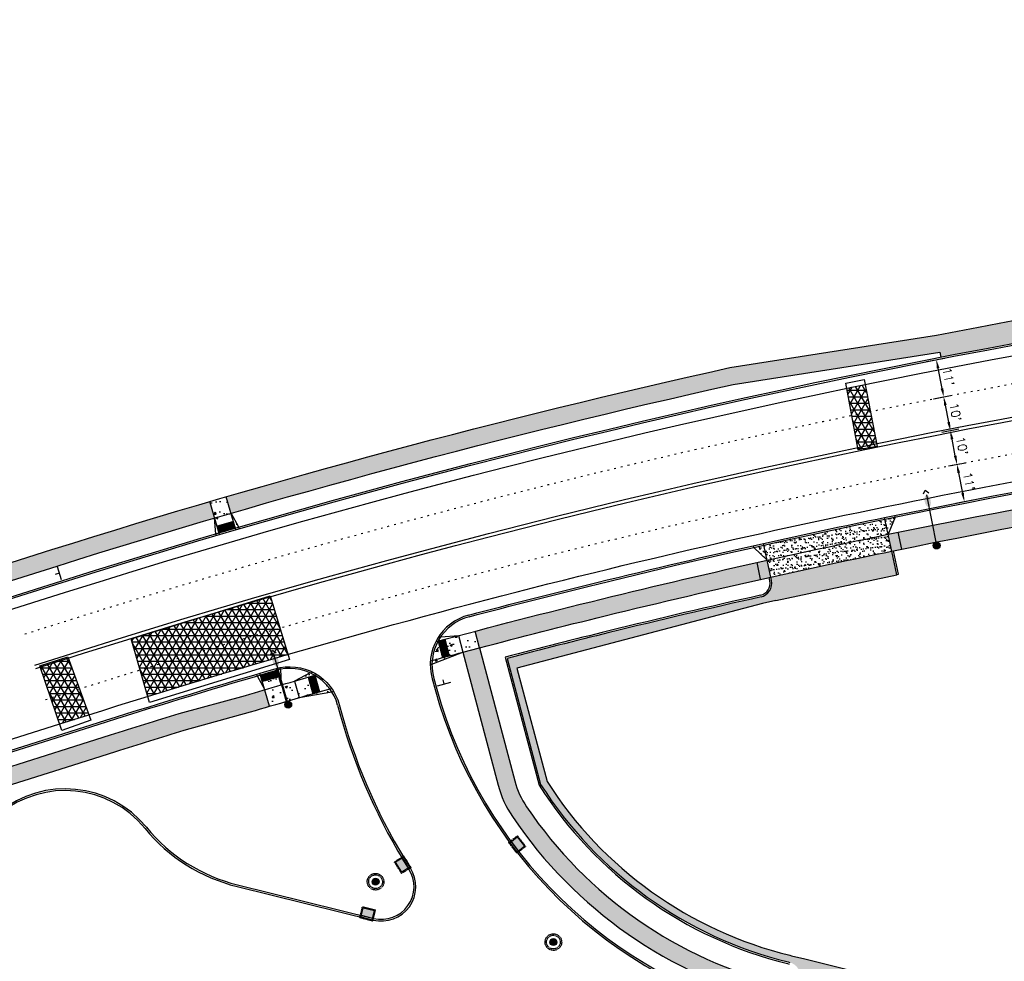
# Model space of a CAD drawing. Extents: x 1490373 to 1513918, y 649283 to 656452.
# Tile 4 of 11: x 1510465 to 1510751, y 652580 to 652853. Entities that reach past the tile are written whole.
import ezdxf

# ---------------------------------------------------------------- set-up
doc = ezdxf.new("R2010")
doc.units = 0
doc.header["$MEASUREMENT"] = 0
doc.header["$PDMODE"] = 34
doc.header["$PDSIZE"] = 0.004
doc.linetypes.add('HIDDEN', pattern=[0.375, 0.25, -0.125])
doc.linetypes.add('pavement_dash', pattern=[2, 0.5, -1.5])
for name, color, linetype in [('E-LANELINE', 110, 'Continuous'), ('E-MISC', 51, 'Continuous'), ('MOT-SIGNS', 4, 'Continuous'), ('P-ASPHALTDRIVE', 252, 'Continuous'), ('P-CONCRETEAREA', 252, 'Continuous'), ('P-CURB', 6, 'Continuous'), ('P-DRIVE', 1, 'Continuous'), ('P-DRIVEEND', 2, 'Continuous'), ('P-FULLDEPTHREPAIR', 252, 'Continuous'), ('P-LABEL', 7, 'Continuous'), ('P-LIGHT-COBRAHEAD', 1, 'Continuous'), ('P-PAVEMENT', 6, 'Continuous'), ('P-SAWCUT', 3, 'Continuous'), ('P-SIGN', 3, 'Continuous'), ('P-STORM-DISPLAY', 5, 'Continuous'), ('P-WALK', 4, 'Continuous'), ('SIGN', 7, 'Continuous')]:
    doc.layers.add(name, color=color, linetype=linetype)
doc.styles.get("Standard").update_dxf_attribs({"font": 'simplex.shx'})
doc.dimstyles.new('COEC', dxfattribs={"dimscale": 13.9, "dimtxt": 0.18, "dimasz": 0.18, "dimexe": 0.18, "dimexo": 0.0625, "dimgap": 0.09, "dimtad": 1, "dimzin": 0, "dimdsep": 46, "dimtxsty": 'Standard', "dimcen": 0.09, "dimclrd": 256, "dimclre": 256, "dimclrt": 256, "dimaunit": 1, "dimadec": 4, "dimazin": 0, "dimtfac": 1, "dimtofl": 0, "dimtmove": 0, "dimatfit": 3, "dimfxl": 1, "dimtolj": 1, "dimtzin": 0, "dimlwd": -1, "dimlwe": -1, "dimarcsym": 0})
pattern_1 = [(0, (0, 0), (0, 0.216506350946), [0.125, -0.25]), (120, (0, 0), (-0.1875, -0.108253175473), [0.125, -0.25]), (60, (0.125, 0), (-0.1875, 0.108253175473), [0.125, -0.25])]
pattern_2 = [(50, (0, 0), (7.172601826, -0.62752135), [0.75, -8.25]), (355, (0, 0), (-1.387513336, 7.521921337), [0.6, -6.6]), (100.45144446, (0.598, -0.052), (5.785088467, 6.89439991), [0.63740192, -7.01142112]), (46.1842, (0, 2), (10.672413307, -1.65519281), [1.125, -12.375]), (96.6356355, (0.889, 1.862), (9.34661946, 9.74118601), [0.95610342, -10.5171376]), (351.184164, (0, 2), (9.34661945, 9.741186), [0.9, -9.90000001]), (21, (1, 1.5), (5.969070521, -4.026188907), [0.75, -8.25]), (326, (1, 1.5), (2.43315332, 7.25150045), [0.6, -6.6]), (71.45144474, (1.4974, 1.1645), (8.402223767, 3.225311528), [0.6374019, -7.01142112]), (37.5, (0, 0), (0.121598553, 3.3289385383), [0, -6.52, 0, -6.7, 0, -6.625]), (7.5, (0, 0), (2.6306953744, 3.944117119), [0, -3.82, 0, -6.37, 0, -2.525]), (327.5, (-2.23, 0), (5.3382243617, -0.2255487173), [0, -2.5, 0, -7.8, 0, -10.35]), (317.5, (-3.23, 0), (5.831861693, 1.001049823), [0, -3.25, 0, -5.18, 0, -7.35])]

# ---------------------------------------------------------------- blocks, each defined once
blk = doc.blocks.new('COBRAHEAD')
at = {"layer": 'P-LIGHT-COBRAHEAD'}
h = blk.add_hatch(color=256, dxfattribs=at)
edge = h.paths.add_edge_path()
edge.add_ellipse((1508880.94, 651840.29), major_axis=(0.88, -1.55), ratio=0.5, start_angle=0, end_angle=360)
h = blk.add_hatch(color=256, dxfattribs=at)
h.dxf.hatch_style = 1
edge = h.paths.add_edge_path()
edge.add_arc((1508887.25, 651828.68), 1, 0, 360)
at = {"layer": 'P-LIGHT-COBRAHEAD', "flags": 128}
for points, elevation in [([(1508879.15, 651841.87), (1508879.36, 651843.12), (1508880.54, 651842.67)], 129.62), ([(1508880.08, 651841.85), (1508887.25, 651828.68)], 64.81)]:
    blk.add_lwpolyline(points, dxfattribs=dict(at, elevation=elevation))
at = {"layer": 'P-LIGHT-COBRAHEAD'}
blk.add_circle((1508887.25, 651828.68), 1, dxfattribs=at)
blk = doc.blocks.new('*D398')
at = {"layer": 'Defpoints', "color": 0, "transparency": 16777216}
for p in [(1510732.26, 652733.24), (1510735.69, 652733.92), (1510734.19, 652723.43)]:
    blk.add_point(p, dxfattribs=at)
at = {"layer": 'SIGN', "transparency": 16777216}
for p, q in [((1510733.24, 652733.44), (1510738.14, 652734.4)), ((1510737.13, 652726.56), (1510736.17, 652731.47)), ((1510735.17, 652723.63), (1510740.07, 652724.59))]:
    blk.add_line(p, q, dxfattribs=at)
for points in [[(1510736.58, 652731.55), (1510735.76, 652731.39), (1510735.69, 652733.92)], [(1510737.54, 652726.64), (1510736.72, 652726.48), (1510737.62, 652724.11)]]:
    blk.add_solid(points, dxfattribs=at)
at = {"layer": 'SIGN', "transparency": 16777216, "insert": (1510739.09, 652729.49), "char_height": 2.5, "attachment_point": 5, "rotation": 281.1301}
blk.add_mtext("\\A1;10'", dxfattribs=at)
blk = doc.blocks.new('*D399')
at = {"layer": 'Defpoints', "color": 0, "transparency": 16777216}
for p in [(1510733.76, 652743.73), (1510729.85, 652742.96), (1510732.26, 652733.24)]:
    blk.add_point(p, dxfattribs=at)
at = {"layer": 'SIGN', "transparency": 16777216}
for p, q in [((1510730.83, 652743.16), (1510736.21, 652744.21)), ((1510735.2, 652736.37), (1510734.24, 652741.28)), ((1510733.24, 652733.44), (1510738.14, 652734.4))]:
    blk.add_line(p, q, dxfattribs=at)
for points in [[(1510734.65, 652741.36), (1510733.83, 652741.2), (1510733.76, 652743.73)], [(1510735.61, 652736.45), (1510734.79, 652736.29), (1510735.69, 652733.92)]]:
    blk.add_solid(points, dxfattribs=at)
at = {"layer": 'SIGN', "transparency": 16777216, "insert": (1510737.16, 652739.31), "char_height": 2.5, "attachment_point": 5, "rotation": 281.1301}
blk.add_mtext("\\A1;10'", dxfattribs=at)
blk = doc.blocks.new('370')
at = {"color": 0, "linetype": 'ByBlock'}
for p, q in [((0, 0.1), (0, -0.1)), ((0, 0), (0.063, 0))]:
    blk.add_line(p, q, dxfattribs=at)
blk = doc.blocks.new('*D414')
at = {"layer": 'Defpoints', "color": 0, "transparency": 16777216}
for p in [(1510734.19, 652723.43), (1510736.31, 652712.64), (1510739.74, 652713.31)]:
    blk.add_point(p, dxfattribs=at)
at = {"layer": 'SIGN', "transparency": 16777216}
for p, q in [((1510735.17, 652723.63), (1510740.07, 652724.59)), ((1510738.1, 652721.65), (1510739.26, 652715.77)), ((1510737.29, 652712.83), (1510742.2, 652713.8))]:
    blk.add_line(p, q, dxfattribs=at)
for points in [[(1510738.51, 652721.74), (1510737.69, 652721.57), (1510737.62, 652724.11)], [(1510739.67, 652715.85), (1510738.85, 652715.69), (1510739.74, 652713.31)]]:
    blk.add_solid(points, dxfattribs=at)
at = {"layer": 'SIGN', "transparency": 16777216, "insert": (1510741.12, 652719.19), "char_height": 2.5, "attachment_point": 5, "rotation": 281.1301}
blk.add_mtext("\\A1;11'", dxfattribs=at)
blk = doc.blocks.new('*D416')
at = {"layer": 'Defpoints', "color": 0, "transparency": 16777216}
for p in [(1510727.82, 652753.77), (1510731.63, 652754.52), (1510729.95, 652742.98)]:
    blk.add_point(p, dxfattribs=at)
at = {"layer": 'P-LABEL', "transparency": 16777216}
for p, q in [((1510728.8, 652753.97), (1510734.08, 652755.01)), ((1510733.27, 652746.18), (1510732.11, 652752.07)), ((1510730.93, 652743.17), (1510736.21, 652744.21))]:
    blk.add_line(p, q, dxfattribs=at)
for points in [[(1510732.52, 652752.15), (1510731.7, 652751.99), (1510731.63, 652754.52)], [(1510733.68, 652746.26), (1510732.86, 652746.1), (1510733.76, 652743.73)]]:
    blk.add_solid(points, dxfattribs=at)
at = {"layer": 'P-LABEL', "transparency": 16777216, "insert": (1510735.13, 652749.61), "char_height": 2.5, "attachment_point": 5, "rotation": 281.1398}
blk.add_mtext("\\A1;11'", dxfattribs=at)

msp = doc.modelspace()

# ---------------------------------------------------------------- hatches: boundary and pattern name
at = {"layer": 'P-ASPHALTDRIVE'}
h = msp.add_hatch(dxfattribs=at)
h.set_pattern_fill('CROSS', color=256, scale=4)
h.paths.add_polyline_path([(1510619.905, 652667.57), (1510619.069, 652670.86, 0.0013972), (1510606.859, 652667.721), (1510616.593, 652631.095, 0.0604764), (1510634.805, 652608.937), (1510633.856, 652612.67, -0.0528189), (1510618.446, 652631.909), (1510609.684, 652664.879)])
h.paths.add_polyline_path([(1510633.856, 652612.67), (1510634.805, 652608.937, 0.1308711), (1510688.502, 652579.48), (1510688.987, 652579.36, -0.4142136), (1510691.914, 652574.52), (1510691.197, 652571.607), (1510724.696, 652563.356), (1510725.891, 652568.211), (1510726.848, 652572.095), (1510693.349, 652580.346), (1510689.465, 652581.302), (1510688.98, 652581.422, -0.1379707)])
h.paths.add_polyline_path([(1510643.67, 652673.826), (1510642.951, 652676.79, 0.0027271), (1510619.069, 652670.86), (1510619.905, 652667.57)])
h.paths.add_polyline_path([(1510667.445, 652680.085), (1510666.896, 652682.46, 0.0027271), (1510642.951, 652676.79), (1510643.67, 652673.826)])
h.paths.add_polyline_path([(1510689.829, 652692.752, 0.0007198), (1510683.473, 652691.347), (1510683.69, 652690.334, -0.411365), (1510680.655, 652685.593, 0.0015638), (1510666.896, 652682.46), (1510667.445, 652680.085), (1510681.085, 652683.676), (1510684.94, 652684.502), (1510691.34, 652685.873)])
h.paths.add_polyline_path([(1510715.379, 652691.023), (1510713.946, 652697.909, 0.0027271), (1510689.829, 652692.752), (1510691.34, 652685.873)])
h.paths.add_polyline_path([(1510718.674, 652698.888, 0.000534), (1510713.946, 652697.909), (1510715.379, 652691.023), (1510720.141, 652692.043)])
at = {"layer": 'P-CONCRETEAREA'}
h = msp.add_hatch(color=255, dxfattribs=at)
h.dxf.hatch_style = 1
h.paths.add_polyline_path([(1511124.92, 652797.316), (1511276.282, 652800.571), (1511276.142, 652807.07), (1511124.78, 652803.814, 0.0426822), (1510731.691, 652761.664), (1510671.585, 652752.217, 0.0162666), (1510525.216, 652714.712), (1510526.619, 652709.913, -0.0162492), (1510672.515, 652747.302), (1510732.647, 652756.753), (1510732.933, 652755.284, -0.0426822)])
h = msp.add_hatch(color=255, dxfattribs=at)
h.dxf.hatch_style = 1
h.paths.add_polyline_path([(1510720.566, 652704.38, 0.000331), (1510717.627, 652703.777), (1510718.674, 652698.888), (1510719.163, 652698.993), (1510719.164, 652698.989, -0.0002765), (1510721.613, 652699.491)])
h.paths.add_polyline_path([(1510737.152, 652707.709, 0.0018665), (1510720.566, 652704.38), (1510721.613, 652699.491, -0.0018614), (1510738.117, 652702.803)])
h.paths.add_polyline_path([(1510762.34, 652707.433), (1510761.428, 652712.349, 0.0027271), (1510737.152, 652707.709), (1510738.117, 652702.803, -0.0027271)])
h.paths.add_polyline_path([(1510786.613, 652711.798), (1510785.754, 652716.724, 0.0027271), (1510761.428, 652712.349), (1510762.34, 652707.433, -0.0027271)])
h.paths.add_polyline_path([(1510810.127, 652720.834, 0.0027271), (1510785.754, 652716.724), (1510786.613, 652711.798, -0.0027271), (1510810.931, 652715.899)])
h.paths.add_polyline_path([(1510834.542, 652724.677, 0.0027271), (1510810.127, 652720.834), (1510810.931, 652715.899, -0.0027271), (1510835.293, 652719.734)])
h.paths.add_polyline_path([(1510858.998, 652728.254, 0.0027271), (1510834.542, 652724.677), (1510835.293, 652719.734, -0.0027271), (1510859.695, 652723.303)])
h.paths.add_polyline_path([(1510883.492, 652731.564, 0.0027271), (1510858.998, 652728.254), (1510859.695, 652723.303, -0.0027271), (1510884.134, 652726.605)])
h.paths.add_polyline_path([(1510908.02, 652734.606, 0.0027271), (1510883.492, 652731.564), (1510884.134, 652726.605, -0.0027271), (1510908.609, 652729.641)])
h.paths.add_polyline_path([(1510921.183, 652736.127, 0.001462), (1510908.02, 652734.606), (1510908.609, 652729.641, -0.0014597), (1510921.721, 652731.156)])
h = msp.add_hatch(color=255, dxfattribs=at)
h.dxf.hatch_style = 1
h.paths.add_polyline_path([(1510460.631, 652694.929), (1510457.77, 652694.024), (1510459.277, 652689.257), (1510462.138, 652690.161)])
h.paths.add_polyline_path([(1510521.82, 652708.509), (1510520.416, 652713.308, 0.0051634), (1510474.527, 652699.321), (1510460.631, 652694.929), (1510462.138, 652690.161), (1510476.034, 652694.554, -0.0051629)])
h = msp.add_hatch(dxfattribs=at)
h.set_pattern_fill('AR-CONC', color=256)
h.set_pattern_definition(pattern_2)
h.paths.add_polyline_path([(1510525.216, 652714.712, 0.0005381), (1510520.416, 652713.308), (1510521.82, 652708.509, -0.0005393), (1510526.619, 652709.913)])
h.paths.add_polyline_path([(1510526.619, 652709.913, 0.0005393), (1510521.82, 652708.509), (1510522.521, 652706.111), (1510527.32, 652707.514)])
h.paths.add_polyline_path([(1510521.82, 652708.509), (1510522.123, 652703.908, -0.0001081), (1510523.082, 652704.19)])
h.paths.add_polyline_path([(1510526.619, 652709.913), (1510527.882, 652705.593, -0.0001081), (1510528.842, 652705.873)])
h = msp.add_hatch(dxfattribs=at)
h.set_pattern_fill('AR-SAND', color=256)
h.set_pattern_definition([(37.5, (0, 0), (-0.0629933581, 1.926823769), [0, -1.52, 0, -1.7, 0, -1.625]), (7.5, (0, 0), (1.7697767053, 2.8221460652), [0, -0.82, 0, -1.37, 0, -0.525]), (327.5, (-1.23, 0), (3.1141418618, 0.0056590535), [0, -0.5, 0, -1.8, 0, -2.35]), (317.5, (-1.23, 0), (3.0061266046, 0.877675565), [0, -0.25, 0, -1.18, 0, -1.35])])
h.paths.add_polyline_path([(1510718.674, 652698.888), (1510717.627, 652703.777, 0.0039721), (1510682.426, 652696.236), (1510683.473, 652691.347, -0.0039809)])
h.paths.add_polyline_path([(1510717.627, 652703.777), (1510716.684, 652708.177, 0.0039642), (1510681.483, 652700.636), (1510682.426, 652696.236, -0.0039721)])
h.paths.add_polyline_path([(1510681.483, 652700.636, 0.0003304), (1510678.555, 652699.982), (1510682.426, 652696.236)])
h.paths.add_polyline_path([(1510719.623, 652708.781, 0.0003304), (1510716.684, 652708.177), (1510717.627, 652703.777)])
h = msp.add_hatch(color=255, dxfattribs=at)
h.dxf.hatch_style = 1
edge = h.paths.add_edge_path()
edge.add_line((1510682.426, 652696.236), (1510679.498, 652695.582))
edge.add_arc((1511174.667, 650484.521), 2265.83, 102.623165, 103.801194)
edge.add_arc((1511174.667, 650484.521), 2265.83, 103.801194, 104.756621)
edge.add_line((1510597.529, 652675.616), (1510598.803, 652670.781))
edge.add_arc((1511174.667, 650484.521), 2260.83, 103.801194, 104.756621, ccw=False)
edge.add_arc((1511174.667, 650484.521), 2260.83, 102.624339, 103.801194, ccw=False)
edge.add_arc((1511174.667, 650484.521), 2260.83, 102.56098, 102.624339, ccw=False)
edge.add_line((1510682.985, 652691.238), (1510682.984, 652691.242))
edge.add_line((1510682.984, 652691.242), (1510683.473, 652691.347))
edge.add_line((1510683.473, 652691.347), (1510682.426, 652696.236))
h = msp.add_hatch(dxfattribs=at)
h.set_pattern_fill('AR-CONC', color=256)
h.set_pattern_definition(pattern_2)
edge = h.paths.add_edge_path()
edge.add_arc((1510599.501, 652665.794), 14.5, 151.30212, 174.7732)
edge.add_arc((1511168.526, 650507.329), 2237.21, 105.037512, 105.117563, ccw=False)
edge.add_line((1510588.079, 652667.928), (1510586.782, 652672.756))
edge = h.paths.add_edge_path()
edge.add_arc((1511168.526, 650507.329), 2237.21, 104.881398, 105.117563)
edge.add_arc((1510599.501, 652665.794), 14.5, 174.7732, 178.93527)
edge.add_line((1510585.003, 652666.063), (1510593.968, 652669.501))
edge = h.paths.add_edge_path()
edge.add_arc((1511174.667, 650484.521), 2265.83, 104.883335, 104.987271)
edge.add_line((1510588.713, 652673.275), (1510590.011, 652668.446))
edge.add_arc((1511168.526, 650507.329), 2237.21, 104.881398, 104.986292, ccw=False)
edge.add_line((1510593.968, 652669.501), (1510593.969, 652669.502))
edge.add_line((1510593.969, 652669.502), (1510598.803, 652670.781))
edge.add_line((1510598.803, 652670.781), (1510597.529, 652675.616))
edge.add_line((1510597.529, 652675.616), (1510592.685, 652674.334))
edge = h.paths.add_edge_path()
edge.add_line((1510592.685, 652674.334), (1510587.544, 652673.996))
edge.add_arc((1510599.501, 652665.794), 14.5, 145.54882, 151.30212)
edge.add_arc((1511174.667, 650484.521), 2265.83, 104.883335, 105.037845, ccw=False)
h = msp.add_hatch(color=255, dxfattribs=at)
h.dxf.hatch_style = 1
h.paths.add_polyline_path([(1510691.197, 652571.607), (1510690.711, 652571.727), (1510688.284, 652572.324), (1510687.088, 652567.47), (1510690.001, 652566.752)])
h.paths.add_polyline_path([(1510612.52, 652624.541, -0.0836717), (1510609.081, 652632.105), (1510598.803, 652670.781), (1510593.969, 652669.502), (1510604.249, 652630.821, 0.0836717), (1510608.376, 652621.744, 0.1860094), (1510685.632, 652567.828), (1510687.088, 652567.47), (1510688.284, 652572.324), (1510686.827, 652572.683, -0.1860094)])
h = msp.add_hatch(dxfattribs=at)
h.set_pattern_fill('AR-CONC', color=256)
h.set_pattern_definition(pattern_2)
h.paths.add_polyline_path([(1510541.211, 652660.002, 0.0005517), (1510536.412, 652658.599), (1510537.815, 652653.8, -0.0005513), (1510542.601, 652655.199)])
h.paths.add_polyline_path([(1510540.511, 652662.396), (1510535.712, 652660.993), (1510536.412, 652658.599, -0.0005511), (1510541.206, 652660.001), (1510541.205, 652660.024)])
h.paths.add_polyline_path([(1510535.149, 652662.918, 0.0001101), (1510534.19, 652662.636), (1510536.412, 652658.599)])
h.paths.add_polyline_path([(1510540.928, 652664.535, 0.0172816), (1510539.95, 652664.316), (1510541.205, 652660.024)])
h = msp.add_hatch(dxfattribs=at)
h.set_pattern_fill('AR-CONC', color=256)
h.set_pattern_definition(pattern_2)
h.paths.add_polyline_path([(1510545.053, 652661.117, 0.0004413), (1510541.211, 652660.002), (1510542.601, 652655.199, -0.0004423), (1510546.442, 652656.314)])
h.paths.add_polyline_path([(1510549.002, 652662.255, 0.0004535), (1510545.053, 652661.117), (1510546.442, 652656.314, -0.000453), (1510550.379, 652657.449)])
h.paths.add_polyline_path([(1510550.925, 652662.807), (1510552.301, 652658, -0.0003456), (1510555.307, 652658.858, 0.1027716)])
h.paths.add_polyline_path([(1510555.307, 652658.858, 0.0010198), (1510546.442, 652656.314), (1510555.898, 652657.987, 0.0181623)])
h.paths.add_polyline_path([(1510550.925, 652662.807, 0.0251088), (1510549.633, 652663.477), (1510545.053, 652661.117, -0.0006742)])
h = msp.add_hatch(color=255, dxfattribs=at)
h.dxf.hatch_style = 1
h.paths.add_polyline_path([(1510348.964, 652602.995), (1510346.103, 652602.09), (1510347.611, 652597.323), (1510350.471, 652598.227)])
edge = h.paths.add_edge_path()
edge.add_line((1510382.914, 652607.307), (1510413.186, 652615.431))
edge.add_line((1510413.186, 652615.431), (1510493.064, 652640.682))
edge.add_arc((1511174.667, 650484.521), 2261.33, 107.014963, 107.542726, ccw=False)
edge.add_line((1510512.953, 652646.868), (1510532.204, 652652.144))
edge.add_line((1510532.204, 652652.144), (1510537.815, 652653.8))
edge.add_line((1510537.815, 652653.8), (1510536.412, 652658.599))
edge.add_line((1510536.412, 652658.599), (1510530.783, 652656.938))
edge.add_line((1510530.783, 652656.938), (1510511.49, 652651.65))
edge.add_arc((1511174.667, 650484.521), 2266.33, 107.014963, 107.542726)
edge.add_line((1510491.557, 652645.449), (1510411.822, 652620.243))
edge.add_line((1510411.822, 652620.243), (1510363.393, 652607.556))
edge.add_line((1510363.393, 652607.556), (1510348.964, 652602.995))
edge.add_line((1510348.964, 652602.995), (1510350.471, 652598.227))
edge.add_line((1510350.471, 652598.227), (1510364.758, 652602.744))
edge.add_line((1510364.758, 652602.744), (1510370.627, 652604.219))
edge.add_line((1510370.627, 652604.219), (1510382.914, 652607.307))
at = {"layer": 'P-FULLDEPTHREPAIR'}
h = msp.add_hatch(dxfattribs=at)
h.set_pattern_fill('NET3', color=256, scale=15)
h.paths.add_polyline_path([(1510705.552, 652746.212), (1510710.892, 652747.313), (1510714.423, 652729.32), (1510708.895, 652728.368)])
h = msp.add_hatch(dxfattribs=at)
h.set_pattern_fill('NET3', color=256, scale=15)
h.paths.add_polyline_path([(1510497.583, 652673.445), (1510537.948, 652685.849), (1510543.172, 652668.901), (1510502.339, 652656.68)])
h = msp.add_hatch(dxfattribs=at)
h.set_pattern_fill('NET3', color=256, scale=15)
h.paths.add_polyline_path([(1510471.016, 652665.556), (1510479.156, 652668.182), (1510485.265, 652651.326), (1510476.786, 652648.646)])
at = {"layer": 'P-STORM-DISPLAY'}
h = msp.add_hatch(color=256, dxfattribs=at)
h.dxf.hatch_style = 1
h.paths.add_polyline_path([(1510611.862, 652613.096), (1510609.796, 652615.817), (1510608.004, 652614.457), (1510610.07, 652611.736)])
h = msp.add_hatch(color=256, dxfattribs=at)
h.dxf.hatch_style = 1
h.paths.add_polyline_path([(1510574.438, 652608.45), (1510576.241, 652605.548), (1510578.152, 652606.736), (1510576.349, 652609.637)])
h = msp.add_hatch(color=256, dxfattribs=at)
h.dxf.hatch_style = 1
h.paths.add_polyline_path([(1510567.602, 652602.811, 1), (1510569.602, 652602.811, 1)])
h = msp.add_hatch(color=256, dxfattribs=at)
h.dxf.hatch_style = 1
h.paths.add_polyline_path([(1510568.293, 652594.412), (1510564.975, 652595.229), (1510564.437, 652593.044), (1510567.754, 652592.227)])
h = msp.add_hatch(color=256, dxfattribs=at)
h.dxf.hatch_style = 1
h.paths.add_polyline_path([(1510619.292, 652585.258, 1), (1510621.292, 652585.258, 1)])
at = {"layer": 'P-WALK'}
h = msp.add_hatch(dxfattribs=at)
h.set_pattern_fill('HEX', color=247)
h.set_pattern_definition(pattern_1)
h.paths.add_polyline_path([(1510527.32, 652707.514), (1510522.521, 652706.111), (1510523.082, 652704.191), (1510527.881, 652705.595)])
h = msp.add_hatch(dxfattribs=at)
h.set_pattern_fill('HEX', color=247)
h.set_pattern_definition(pattern_1)
h.paths.add_polyline_path([(1510588.713, 652673.275, 0.0002207), (1510586.782, 652672.756), (1510588.079, 652667.928, -0.0002212), (1510590.011, 652668.446)])
h = msp.add_hatch(dxfattribs=at)
h.set_pattern_fill('HEX', color=247)
h.set_pattern_definition(pattern_1)
h.paths.add_polyline_path([(1510540.511, 652662.396), (1510539.95, 652664.316), (1510535.151, 652662.913), (1510535.712, 652660.993)])
h = msp.add_hatch(dxfattribs=at)
h.set_pattern_fill('HEX', color=247)
h.set_pattern_definition(pattern_1)
h.paths.add_polyline_path([(1510550.925, 652662.807, 0.0002207), (1510549.002, 652662.255), (1510550.379, 652657.449, -0.0002212), (1510552.301, 652658)])

# ---------------------------------------------------------------- linework, layer by layer
at = {"layer": 'E-LANELINE', "linetype": 'pavement_dash', "flags": 128}
for points in [[(1510466.662, 652674.811), (1510480.857, 652679.298, -0.0712884), (1511125.167, 652785.818), (1511285.373, 652789.264)], [(1510472.691, 652655.741), (1510486.885, 652660.228, -0.0712884), (1511125.597, 652765.823), (1511285.803, 652769.269)]]:
    msp.add_lwpolyline(points, format="xyb", dxfattribs=at)
at = {"layer": 'E-LANELINE', "flags": 128}
for points in [[(1510469.526, 652665.753), (1510483.72, 652670.24, -0.0712884), (1511125.371, 652776.32), (1511285.577, 652779.766)], [(1510469.827, 652664.799), (1510484.021, 652669.286, -0.0712884), (1511125.393, 652775.321), (1511285.599, 652778.767)]]:
    msp.add_lwpolyline(points, format="xyb", dxfattribs=at)
at = {"layer": 'E-MISC', "flags": 128}
for points in [[(1510705.271, 652747.714), (1510710.611, 652748.745), (1510714.423, 652729.32), (1510708.895, 652728.368)], [(1510502.843, 652654.905), (1510497.583, 652673.445), (1510537.948, 652685.849), (1510543.63, 652667.414)], [(1510477.439, 652646.733), (1510471.016, 652665.556), (1510479.156, 652668.182), (1510485.829, 652649.769)]]:
    msp.add_lwpolyline(points, close=True, dxfattribs=at)
at = {"layer": 'P-CURB'}
for points in [[(1510364.283, 652654.508), (1510477.39, 652690.263, -0.0712884), (1511124.92, 652797.316), (1512258.938, 652821.708, 0.0479732), (1512527.199, 652853.342, 0.0479732)], [(1510633.071, 652689.305, -0.0548975), (1511125.844, 652754.326), (1511287.704, 652757.807)], [(1510595.803, 652679.814, -0.0042349), (1510633.071, 652689.305, -0.0042349)], [(1510477.841, 652645.308), (1510490.351, 652649.263, -0.0056628), (1510539.556, 652664.207)]]:
    msp.add_lwpolyline(points, format="xyb", dxfattribs=at)
at = {"layer": 'P-CURB', "flags": 128}
for points in [[(1510585.528, 652661.917), (1510586.394, 652658.797)], [(1510557.584, 652654.163), (1510558.45, 652651.043)]]:
    msp.add_lwpolyline(points, dxfattribs=at)
at = {"layer": 'P-CURB'}
for points in [[(1510377.244, 652613.508), (1510477.841, 652645.308)], [(1510528.451, 652601.907), (1510568.038, 652592.157)]]:
    msp.add_lwpolyline(points, dxfattribs=at)
for centre, radius, start, end in [((1510599.501, 652665.794), 14.5, 104.77174, 195.50834), ((1510543.612, 652650.286), 14.5, 15.50834, 106.24493), ((1510716.961, 652695.027), 135.5, 195.50834, 256.16343), ((1510716.961, 652695.027), 164.5, 195.50834, 212.56061), ((1510478.376, 652599.308), 30.5, 39.29354, 219.29354), ((1510540.289, 652649.971), 49.5, 219.29354, 256.16343), ((1510570.31, 652601.382), 9.5, 256.16343, 32.56061)]:
    msp.add_arc(centre, radius, start, end, dxfattribs=at)
at = {"layer": 'P-DRIVE', "flags": 128}
for points in [[(1510719.623, 652708.781), (1510719.518, 652709.27)], [(1510718.674, 652698.888), (1510716.579, 652708.666)], [(1510719.623, 652708.781), (1510717.627, 652703.777)], [(1510678.555, 652699.982), (1510678.45, 652700.471)], [(1510683.473, 652691.347), (1510681.378, 652701.125)], [(1510678.555, 652699.982), (1510682.426, 652696.236)], [(1510718.674, 652698.888), (1510719.163, 652698.993)], [(1510720.141, 652692.043), (1510718.674, 652698.888)], [(1510720.631, 652692.144), (1510719.163, 652698.993)], [(1510682.984, 652691.242), (1510683.473, 652691.347)], [(1510683.201, 652690.229), (1510682.984, 652691.242)], [(1510683.69, 652690.334), (1510683.473, 652691.347)]]:
    msp.add_lwpolyline(points, dxfattribs=at)
at = {"layer": 'P-DRIVE'}
for points in [[(1510682.426, 652696.236, -0.0039721), (1510717.627, 652703.777)], [(1510683.473, 652691.347, -0.0039809), (1510718.674, 652698.888)], [(1510680.545, 652686.081, 0.0050234), (1510636.411, 652675.709, 0.0050234)], [(1510680.655, 652685.593, 0.0050234), (1510636.531, 652675.223, 0.0050234)], [(1510636.411, 652675.709, 0.0034475), (1510606.247, 652668.078), (1510616.13, 652630.892, 0.1930422), (1510688.382, 652578.995), (1510688.867, 652578.875)], [(1510636.531, 652675.223, 0.0033918), (1510606.859, 652667.721), (1510616.593, 652631.095, 0.1928739), (1510688.502, 652579.48), (1510688.987, 652579.36)]]:
    msp.add_lwpolyline(points, format="xyb", dxfattribs=at)
for centre, radius, start, end in [((1511175.191, 650482.076), 2256.33, 101.622351, 101.635048), ((1510679.779, 652689.496), 3.5, 282.64993, 12.09213), ((1510679.779, 652689.496), 4, 282.64993, 12.09213)]:
    msp.add_arc(centre, radius, start, end, dxfattribs=at)
at = {"layer": 'P-DRIVEEND', "flags": 128}
msp.add_lwpolyline([(1510684.94, 652684.502), (1510720.141, 652692.043)], dxfattribs=at)
at = {"layer": 'P-DRIVEEND'}
for points in [[(1510684.94, 652684.502), (1510681.085, 652683.676), (1510637.287, 652672.146)], [(1510693.349, 652580.346), (1510726.848, 652572.095)]]:
    msp.add_lwpolyline(points, dxfattribs=at)
msp.add_lwpolyline([(1510637.287, 652672.146), (1510609.684, 652664.879), (1510618.446, 652631.909, 0.1921902), (1510688.98, 652581.422), (1510689.465, 652581.302), (1510693.349, 652580.346)], format="xyb", dxfattribs=at)
at = {"layer": 'P-PAVEMENT', "flags": 128}
for points in [[(1510364.434, 652654.031), (1510429.796, 652674.693), (1510463.645, 652685.394), (1510477.541, 652689.787, -0.0712884), (1511124.93, 652796.816), (1511303.038, 652800.647)], [(1510595.676, 652680.298, 0.417984), (1510585.047, 652661.783), (1510585.912, 652658.663, 0.2710152), (1510684.436, 652562.973)], [(1510539.416, 652664.687, -0.417984), (1510558.066, 652654.296), (1510558.932, 652651.177, 0.0745422), (1510578.738, 652606.763)]]:
    msp.add_lwpolyline(points, format="xyb", dxfattribs=at)
at = {"layer": 'P-PAVEMENT'}
for points in [[(1510632.952, 652689.79, -0.0054756), (1510681.378, 652701.125, -0.0039634), (1510716.579, 652708.666, -0.0226862), (1510919.982, 652741.023, -0.0022018), (1510939.866, 652743.179, -0.0083042), (1511015.005, 652749.731, -0.0017615), (1511030.969, 652750.799, -0.0075119), (1511099.119, 652754.094)], [(1510595.676, 652680.298, -0.0042349), (1510632.952, 652689.79, -0.0042349)], [(1510477.691, 652645.785), (1510490.201, 652649.74, -0.0056628), (1510539.416, 652664.687)]]:
    msp.add_lwpolyline(points, format="xyb", dxfattribs=at)
for points in [[(1510326.22, 652599.078), (1510331.851, 652600.728), (1510345.289, 652604.666), (1510377.093, 652613.984), (1510477.691, 652645.785)], [(1510528.331, 652601.422), (1510567.918, 652591.672)]]:
    msp.add_lwpolyline(points, dxfattribs=at)
for centre, radius, start, end in [((1510478.376, 652599.308), 30, 39.29354, 219.29354), ((1510540.289, 652649.971), 50, 219.29354, 256.16343), ((1510570.31, 652601.382), 10, 256.16343, 32.56061)]:
    msp.add_arc(centre, radius, start, end, dxfattribs=at)
at = {"layer": 'P-SAWCUT'}
for points in [[(1510314.803, 652635.196), (1510478.445, 652686.926, -0.0712884), (1511124.995, 652793.816), (1511220.846, 652795.878)], [(1510632.237, 652692.704, -0.0291647), (1510892.869, 652740.821), (1510892.621, 652742.806, -0.0009788), (1510901.465, 652743.893), (1510901.705, 652741.907, -0.0247123), (1511125.769, 652757.825), (1511221.244, 652759.878), (1511221.201, 652761.878), (1511229.388, 652762.054), (1511229.431, 652760.054), (1511491.83, 652765.699)], [(1510476.786, 652648.646), (1510489.296, 652652.6, -0.016327), (1510632.237, 652692.704)]]:
    msp.add_lwpolyline(points, format="xyb", dxfattribs=at)
msp.add_lwpolyline([(1510325.654, 652600.87), (1510476.786, 652648.646)], dxfattribs=at)
at = {"layer": 'P-STORM-DISPLAY', "linetype": 'HIDDEN', "ltscale": 0.05, "flags": 128}
for points, elevation in [([(1510607.255, 652614.203), (1510609.844, 652616.168)], 1532.311), ([(1510609.844, 652616.168), (1510612.212, 652613.048)], 1532.311), ([(1510607.255, 652614.203), (1510609.623, 652611.083)], 1532.311), ([(1510609.623, 652611.083), (1510612.212, 652613.048)], 1532.311), ([(1510576.854, 652610.246), (1510574.093, 652608.53)], 1532.346), ([(1510578.921, 652606.919), (1510576.854, 652610.246)], 1532.346), ([(1510576.161, 652605.203), (1510574.093, 652608.53)], 1532.346), ([(1510578.921, 652606.919), (1510576.161, 652605.203)], 1532.346), ([(1510564.015, 652592.376), (1510564.792, 652595.531)], 1532.472), ([(1510564.792, 652595.531), (1510568.595, 652594.595)], 1532.472), ([(1510567.818, 652591.439), (1510568.595, 652594.595)], 1532.472), ([(1510564.015, 652592.376), (1510567.818, 652591.439)], 1532.472)]:
    msp.add_lwpolyline(points, dxfattribs=dict(at, elevation=elevation))
at = {"layer": 'P-STORM-DISPLAY', "flags": 128}
for points, elevation in [([(1510607.605, 652614.155), (1510609.796, 652615.817)], 1532.311), ([(1510609.796, 652615.817), (1510611.862, 652613.096)], 1532.311), ([(1510607.605, 652614.155), (1510609.671, 652611.433)], 1532.311), ([(1510608.004, 652614.457), (1510610.07, 652611.736)], 1532.311), ([(1510609.671, 652611.433), (1510611.862, 652613.096)], 1532.311), ([(1510576.773, 652609.901), (1510574.438, 652608.45)], 1532.346), ([(1510578.152, 652606.736), (1510576.349, 652609.637)], 1532.346), ([(1510578.577, 652607), (1510576.773, 652609.901)], 1532.346), ([(1510576.241, 652605.548), (1510574.438, 652608.45)], 1532.346), ([(1510578.577, 652607), (1510576.241, 652605.548)], 1532.346), ([(1510564.317, 652592.559), (1510564.975, 652595.229)], 1532.472), ([(1510564.975, 652595.229), (1510568.293, 652594.412)], 1532.472), ([(1510564.317, 652592.559), (1510567.635, 652591.742)], 1532.472), ([(1510564.437, 652593.044), (1510567.754, 652592.227)], 1532.472), ([(1510567.635, 652591.742), (1510568.293, 652594.412)], 1532.472)]:
    msp.add_lwpolyline(points, dxfattribs=dict(at, elevation=elevation))
at = {"layer": 'P-STORM-DISPLAY', "linetype": 'HIDDEN', "ltscale": 0.05}
for centre, radius in [((1510568.602, 652602.811, 767.75), 2.417), ((1510568.602, 652602.811, 767.75), 2), ((1510620.292, 652585.258, 6.5), 2.417), ((1510620.292, 652585.258, 6.5), 2)]:
    msp.add_circle(centre, radius, dxfattribs=at)
at = {"layer": 'P-STORM-DISPLAY'}
for centre in [(1510568.602, 652602.811, 767.75), (1510620.292, 652585.258, 6.5)]:
    msp.add_circle(centre, 1, dxfattribs=at)
at = {"layer": 'P-WALK'}
for points in [[(1510731.691, 652761.664, -0.0426822), (1511124.78, 652803.814), (1511296.889, 652807.516)], [(1510457.77, 652694.024), (1510474.527, 652699.321, -0.0219702), (1510671.585, 652752.217, -0.0219702)], [(1510459.277, 652689.257), (1510476.034, 652694.554, -0.0219534), (1510672.515, 652747.302, -0.0219534)], [(1510717.627, 652703.777, -0.022753), (1510921.183, 652736.127, -0.022753)], [(1510718.674, 652698.888, -0.0227462), (1510921.721, 652731.156, -0.0227462)], [(1510634.145, 652684.935, -0.0054712), (1510682.426, 652696.236)], [(1510635.338, 652680.079, -0.0054668), (1510683.473, 652691.347)], [(1510586.123, 652672.579, -0.0054712), (1510634.145, 652684.935, -0.0054712)], [(1510598.803, 652670.781, -0.0041689), (1510635.338, 652680.079, -0.0041689)], [(1510586.817, 652673.801, -0.000083), (1510587.544, 652673.996, -0.000083)], [(1510584.547, 652666.976, -0.0010899), (1510593.968, 652669.501, -0.0010679)], [(1510549.633, 652663.477, -0.000083), (1510550.356, 652663.684)], [(1510584.501, 652665.927, -0.0000575), (1510585.003, 652666.063, -0.0000575)], [(1510530.783, 652656.938, -0.00239), (1510551.58, 652662.994)], [(1510532.204, 652652.144, -0.0027192), (1510555.818, 652659.004)], [(1510555.898, 652657.987, -0.0000575), (1510556.398, 652658.129)], [(1510479.047, 652641.494), (1510491.557, 652645.449, -0.0023028), (1510511.49, 652651.65)], [(1510480.554, 652636.727), (1510493.064, 652640.682, -0.0023028), (1510512.953, 652646.868)]]:
    msp.add_lwpolyline(points, format="xyb", dxfattribs=at)
at = {"layer": 'P-WALK', "flags": 128}
for points in [[(1510671.585, 652752.217), (1510731.691, 652761.664)], [(1510672.515, 652747.302), (1510732.647, 652756.753)], [(1510732.647, 652756.753), (1510732.933, 652755.284)], [(1510523.223, 652703.71), (1510520.416, 652713.308)], [(1510528.022, 652705.113), (1510525.216, 652714.712)], [(1510528.842, 652705.873), (1510526.619, 652709.913)], [(1510522.123, 652703.908), (1510521.82, 652708.509)], [(1510527.32, 652707.514), (1510522.521, 652706.111)], [(1510522.263, 652703.428), (1510522.123, 652703.908)], [(1510527.881, 652705.595), (1510523.082, 652704.191)], [(1510528.982, 652705.393), (1510528.842, 652705.873)], [(1510721.613, 652699.491), (1510720.566, 652704.38)], [(1510680.545, 652690.693), (1510679.498, 652695.582)], [(1510593.969, 652669.502), (1510598.803, 652670.781), (1510597.529, 652675.616)], [(1510586.782, 652672.756), (1510588.079, 652667.928)], [(1510587.544, 652673.996), (1510592.685, 652674.334)], [(1510588.713, 652673.275), (1510590.01, 652668.447)], [(1510592.685, 652674.334), (1510593.969, 652669.502)], [(1510585.003, 652666.063), (1510593.969, 652669.502)], [(1510598.803, 652670.781), (1510609.081, 652632.105)], [(1510537.815, 652653.8), (1510535.009, 652663.398)], [(1510541.205, 652660.024), (1510539.81, 652664.796)], [(1510540.928, 652664.535), (1510540.787, 652665.017)], [(1510540.928, 652664.535), (1510541.205, 652660.024)], [(1510549.633, 652663.477), (1510545.053, 652661.117)], [(1510534.19, 652662.636), (1510534.05, 652663.116)], [(1510534.19, 652662.636), (1510536.412, 652658.599)], [(1510540.511, 652662.396), (1510535.712, 652660.993)], [(1510545.053, 652661.117), (1510546.442, 652656.314)], [(1510549.002, 652662.256), (1510550.378, 652657.449)], [(1510550.925, 652662.807), (1510552.301, 652658)], [(1510541.211, 652660.002), (1510542.601, 652655.199)], [(1510546.442, 652656.314), (1510555.898, 652657.987)], [(1510511.49, 652651.65), (1510530.783, 652656.938)], [(1510512.953, 652646.868), (1510532.204, 652652.144)]]:
    msp.add_lwpolyline(points, dxfattribs=at)
msp.add_lwpolyline([(1510593.969, 652669.502), (1510604.249, 652630.821, 0.0836717), (1510608.376, 652621.744)], format="xyb", dxfattribs=at)
at = {"layer": 'P-WALK'}
for points in [[(1510411.822, 652620.243), (1510479.047, 652641.494)], [(1510413.186, 652615.431), (1510480.554, 652636.727)]]:
    msp.add_lwpolyline(points, dxfattribs=at)
for centre, radius, start, end in [((1510633.243, 652638.527), 25, 194.88333, 214.01491), ((1510716.961, 652695.027), 126, 214.01491, 256.16343), ((1510716.961, 652695.027), 131, 214.01491, 256.16343)]:
    msp.add_arc(centre, radius, start, end, dxfattribs=at)

# ---------------------------------------------------------------- block references
at = {"layer": 'MOT-SIGNS', "xscale": 20, "yscale": 20, "zscale": 20, "rotation": 197.5216607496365}
msp.add_blockref('370', (1510476.711, 652692.44), dxfattribs=at)
at = {"layer": 'P-LIGHT-COBRAHEAD'}
for p, rotation in [((-123169.894, 473851.627), 342.8827917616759), ((-103234.843, 340657.829, -64.809), 347.5781580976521)]:
    msp.add_blockref('COBRAHEAD', p, dxfattribs=dict(at, rotation=rotation))
at = {"layer": 'P-SIGN', "xscale": 20, "yscale": 20, "zscale": 20, "rotation": 105.5083352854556}
msp.add_blockref('370', (1510588.576, 652660.282), dxfattribs=at)

# ---------------------------------------------------------------- dimensions: what is measured, and where the dimension line sits
at = {"layer": 'P-LABEL'}
dim = msp.add_aligned_dim(p1=(1510729.947, 652742.981), p2=(1510727.822, 652753.774), distance=-3.881, text="11'", dimstyle='COEC', override={"dimscale": 20, "dimtxt": 0.125, "dimasz": 0.125, "dimexe": 0.125, "dimexo": 0.05, "dimgap": 0.05}, dxfattribs=at)
dim.commit()
dim.dimension.update_dxf_attribs({"geometry": '*D416', "text_midpoint": (1510735.134, 652749.608)})
at = {"layer": 'SIGN'}
dim = msp.add_linear_dim(base=(1510733.755, 652743.731), p1=(1510732.259, 652733.245), p2=(1510729.852, 652742.963), angle=281.13009, text="10'", dimstyle='COEC', override={"dimscale": 20, "dimtxt": 0.125, "dimasz": 0.125, "dimexe": 0.125, "dimexo": 0.05, "dimgap": 0.05, "dimtmove": 1}, dxfattribs=at)
dim.commit()
dim.dimension.update_dxf_attribs({"geometry": '*D399', "text_midpoint": (1510737.162, 652739.305)})
for p2, distance, text, picture, middle in [((1510732.259, 652733.245), -3.493, "10'", '*D398', (1510739.092, 652729.493)), ((1510736.312, 652712.64), 3.497, "11'", '*D414', (1510741.123, 652719.191))]:
    dim = msp.add_aligned_dim(p1=(1510734.189, 652723.433), p2=p2, distance=distance, text=text, dimstyle='COEC', override={"dimscale": 20, "dimtxt": 0.125, "dimasz": 0.125, "dimexe": 0.125, "dimexo": 0.05, "dimgap": 0.05}, dxfattribs=at)
    dim.commit()
    dim.dimension.update_dxf_attribs({"geometry": picture, "text_midpoint": middle})

doc.saveas('drawing.dxf')
